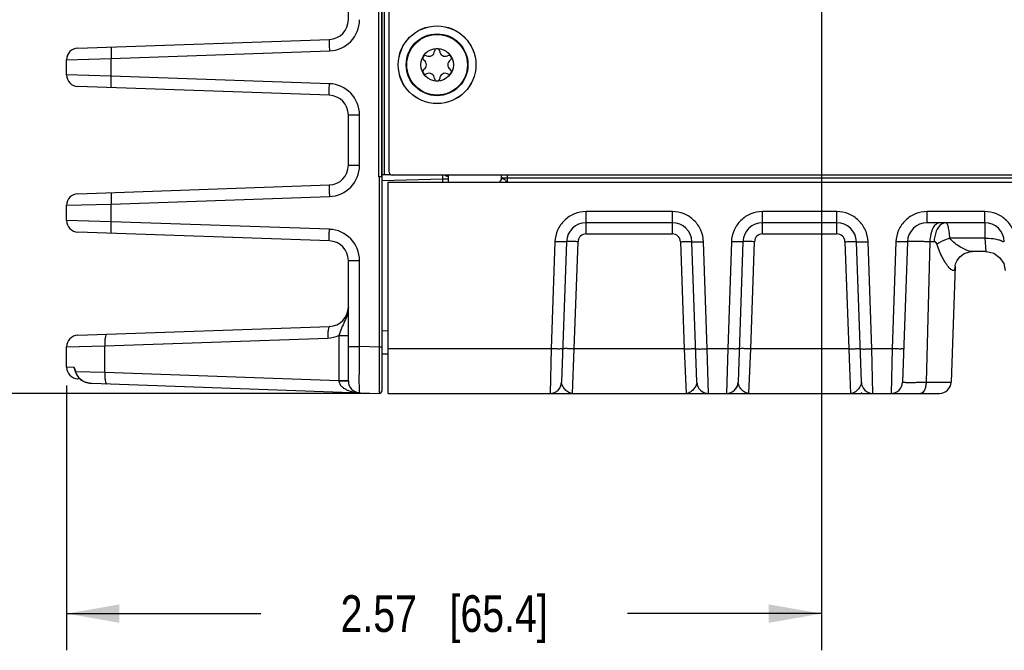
# Model space of a CAD drawing. Header units: inches. Extents: x 0 to 34, y 0 to 22.
# Tile 72 of 137: x 11.4 to 14.8, y 7.6 to 9.7. Entities that reach past the tile are written whole.
import ezdxf

# ---------------------------------------------------------------- set-up
doc = ezdxf.new("R2010")
doc.units = ezdxf.units.IN
doc.header["$LTSCALE"] = 1.87
doc.header["$MEASUREMENT"] = 0
doc.layers.get('0').update_dxf_attribs({"linetype": 'CONTINUOUS'})
doc.layers.add('COSMETIC', color=7, linetype='CONTINUOUS')
doc.layers.add('DIMENSIONS', color=7, linetype='CONTINUOUS')
doc.styles.get("Standard").update_dxf_attribs({"font": 'txt', "width": 0.8})
doc.dimstyles.new('DIMSTYLE_1', dxfattribs={"dimtxt": 0.125, "dimasz": 0.18, "dimexe": 0.125, "dimexo": 0.0625, "dimgap": 0.0625, "dimtad": 0, "dimtih": 1, "dimtoh": 1, "dimzin": 4, "dimdsep": 46, "dimtxsty": 'STANDARD', "dimblk": '_FILLED', "dimblk1": '_FILLED', "dimblk2": '_FILLED', "dimcen": 0.09, "dimadec": 0, "dimazin": 0, "dimtp": 0.001, "dimtm": 0.001, "dimtfac": 1, "dimtofl": 0, "dimtmove": 0, "dimatfit": 3, "dimldrblk": '_FILLED', "dimfxl": 1, "dimtolj": 1, "dimtzin": 4, "dimarcsym": 0})
doc.dimstyles.new('DIMSTYLE_2', dxfattribs={"dimtxt": 0.125, "dimasz": 0.18, "dimexe": 0.125, "dimexo": 0.0625, "dimgap": 0.0625, "dimtad": 0, "dimtih": 1, "dimtoh": 1, "dimzin": 4, "dimdsep": 46, "dimtxsty": 'STANDARD', "dimblk": '_FILLED', "dimblk1": '_FILLED', "dimblk2": '_FILLED', "dimcen": 0.09, "dimadec": 0, "dimazin": 0, "dimtp": 0.01, "dimtm": 0.01, "dimtfac": 1, "dimtofl": 0, "dimtmove": 0, "dimatfit": 3, "dimldrblk": '_FILLED', "dimfxl": 1, "dimtolj": 1, "dimtzin": 4, "dimarcsym": 0})

# ---------------------------------------------------------------- blocks, each defined once
blk = doc.blocks.new('_FILLED')
at = {"color": 0, "linetype": 'BYBLOCK'}
blk.add_solid([(0, 0), (-1, 0.174), (-1, -0.174)], dxfattribs=at)
blk = doc.blocks.new('*D6')
at = {"layer": 'DIMENSIONS', "color": 2, "linetype": 'CONTINUOUS'}
for p, q in [((14.1662, 10.006), (14.1662, 7.5811)), ((11.5917, 8.483), (11.5917, 7.5811)), ((11.5917, 7.7061), (12.254, 7.7061)), ((14.1662, 7.7061), (13.504, 7.7061))]:
    blk.add_line(p, q, dxfattribs=at)
at = {"layer": 'DIMENSIONS', "color": 2, "linetype": 'CONTINUOUS', "xscale": 0.18, "yscale": 0.18, "zscale": 0.18, "rotation": 180}
blk.add_blockref('_FILLED', (11.5917, 7.7061), dxfattribs=at)
at = {"layer": 'DIMENSIONS', "color": 2, "linetype": 'CONTINUOUS', "xscale": 0.18, "yscale": 0.18, "zscale": 0.18}
blk.add_blockref('_FILLED', (14.1662, 7.7061), dxfattribs=at)
at = {"layer": 'DIMENSIONS', "color": 2, "linetype": 'CONTINUOUS', "insert": (12.879, 7.7686), "char_height": 0.125, "width": 1.125, "attachment_point": 2, "line_spacing_factor": 0.9}
blk.add_mtext('2.57{\\Ftxt.shx;\\W1.000000;\\H0.125000; }[65.4]', dxfattribs=at)
blk = doc.blocks.new('*D7')
at = {"layer": 'DIMENSIONS', "color": 2, "linetype": 'CONTINUOUS'}
for p, q in [((14.1662, 10.006), (14.1662, 7.5811)), ((14.8274, 10.006), (14.8274, 7.5811)), ((14.1662, 7.7061), (13.8062, 7.7061)), ((14.8274, 7.7061), (15.3852, 7.7061))]:
    blk.add_line(p, q, dxfattribs=at)
at = {"layer": 'DIMENSIONS', "color": 2, "linetype": 'CONTINUOUS', "xscale": 0.18, "yscale": 0.18, "zscale": 0.18}
blk.add_blockref('_FILLED', (14.1662, 7.7061), dxfattribs=at)
at = {"layer": 'DIMENSIONS', "color": 2, "linetype": 'CONTINUOUS', "xscale": 0.18, "yscale": 0.18, "zscale": 0.18, "rotation": 180}
blk.add_blockref('_FILLED', (14.8274, 7.7061), dxfattribs=at)
at = {"layer": 'DIMENSIONS', "color": 2, "linetype": 'CONTINUOUS', "insert": (15.4477, 7.7686), "char_height": 0.125, "width": 1.025, "attachment_point": 1, "line_spacing_factor": 0.9}
blk.add_mtext('.66{\\Ftxt.shx;\\W1.000000;\\H0.125000; }[16.8]', dxfattribs=at)
blk = doc.blocks.new('*D8')
at = {"layer": 'DIMENSIONS', "color": 6, "linetype": 'CONTINUOUS'}
for p, q in [((14.4342, 9.9831), (10.6547, 9.9831)), ((10.7797, 9.9831), (10.7797, 9.3446)), ((10.7797, 8.4562), (10.7797, 9.0946)), ((12.6252, 8.4562), (10.6547, 8.4562))]:
    blk.add_line(p, q, dxfattribs=at)
at = {"layer": 'DIMENSIONS', "color": 6, "linetype": 'CONTINUOUS', "xscale": 0.18, "yscale": 0.18, "zscale": 0.18}
for p, rotation in [((10.7797, 9.9831), 90), ((10.7797, 8.4562), 270)]:
    blk.add_blockref('_FILLED', p, dxfattribs=dict(at, rotation=rotation))
at = {"layer": 'DIMENSIONS', "color": 6, "linetype": 'CONTINUOUS', "insert": (10.7797, 9.2821), "char_height": 0.125, "width": 1.125, "attachment_point": 2, "line_spacing_factor": 0.9}
blk.add_mtext('1.53{\\Ftxt.shx;\\W1.000000;\\H0.125000; }[38.8]', dxfattribs=at)
blk = doc.blocks.new('*D21')
at = {"layer": 'DIMENSIONS', "color": 2, "linetype": 'CONTINUOUS'}
for p, q in [((14.4342, 9.9831), (10.6547, 9.9831)), ((10.7797, 9.9831), (10.7797, 9.3446)), ((10.7797, 8.4562), (10.7797, 9.0946)), ((12.6252, 8.4562), (10.6547, 8.4562))]:
    blk.add_line(p, q, dxfattribs=at)
at = {"layer": 'DIMENSIONS', "color": 2, "linetype": 'CONTINUOUS', "xscale": 0.18, "yscale": 0.18, "zscale": 0.18}
for p, rotation in [((10.7797, 9.9831), 90), ((10.7797, 8.4562), 270)]:
    blk.add_blockref('_FILLED', p, dxfattribs=dict(at, rotation=rotation))
at = {"layer": 'DIMENSIONS', "color": 2, "linetype": 'CONTINUOUS', "insert": (10.7797, 9.2821), "char_height": 0.125, "width": 1.125, "attachment_point": 2, "line_spacing_factor": 0.9}
blk.add_mtext('1.53{\\Ftxt.shx;\\W1.000000;\\H0.125000; }[38.8]', dxfattribs=at)
blk = doc.blocks.new('*D22')
at = {"layer": 'DIMENSIONS', "color": 2, "linetype": 'CONTINUOUS'}
for p, q in [((12.4108, 12.7546), (9.1547, 12.7546)), ((9.2797, 12.7546), (9.2797, 10.7304)), ((9.2797, 8.4562), (9.2797, 10.4804)), ((12.6252, 8.4562), (9.1547, 8.4562))]:
    blk.add_line(p, q, dxfattribs=at)
at = {"layer": 'DIMENSIONS', "color": 2, "linetype": 'CONTINUOUS', "xscale": 0.18, "yscale": 0.18, "zscale": 0.18}
for p, rotation in [((9.2797, 12.7546), 90), ((9.2797, 8.4562), 270)]:
    blk.add_blockref('_FILLED', p, dxfattribs=dict(at, rotation=rotation))
at = {"layer": 'DIMENSIONS', "color": 2, "linetype": 'CONTINUOUS', "insert": (9.2797, 10.6679), "char_height": 0.125, "width": 1.225, "attachment_point": 2, "line_spacing_factor": 0.9}
blk.add_mtext('4.30{\\Ftxt.shx;\\W1.000000;\\H0.125000; }[109.2]', dxfattribs=at)

msp = doc.modelspace()

# ---------------------------------------------------------------- linework, layer by layer
at = {"color": 7, "linetype": 'CONTINUOUS'}
for p, q in [((12.692, 9.2098), (12.692, 12.6628)), ((12.6547, 12.2797), (12.6547, 9.1942)), ((12.6649, 12.2789), (12.6649, 9.195)), ((12.6666, 11.8164), (12.6666, 9.2007)), ((12.6744, 11.8164), (12.6744, 9.2015)), ((12.5524, 9.7294), (12.5524, 10.3973)), ((11.6297, 9.6325), (12.4878, 9.6625)), ((11.7437, 9.5972), (12.4878, 9.6232)), ((11.5917, 9.5932), (11.7437, 9.5972)), ((11.5917, 9.5413), (11.5917, 9.5932)), ((11.7437, 9.5373), (11.7437, 9.5972)), ((11.7437, 9.5373), (11.5917, 9.5413)), ((12.4878, 9.5113), (11.7437, 9.5373)), ((12.4878, 9.472), (11.6297, 9.5019)), ((12.5524, 9.2333), (12.5524, 9.4051)), ((12.5524, 9.4051), (12.5904, 9.4051)), ((12.5904, 9.2333), (12.5904, 9.4051)), ((12.5524, 9.2333), (12.5904, 9.2333)), ((12.6664, 9.1996), (12.6665, 9.2004)), ((12.6666, 9.2007), (12.6665, 9.2004)), ((12.6667, 9.2008), (12.6666, 9.2007)), ((12.6744, 9.2015), (12.6958, 9.2021)), ((12.6573, 9.1942), (12.6547, 9.1942)), ((12.6626, 9.1945), (12.6568, 9.1942)), ((12.6573, 9.1942), (12.6573, 8.6139)), ((12.6651, 9.1958), (12.666, 9.1989)), ((12.666, 9.1989), (12.6675, 9.1989)), ((12.6675, 8.4663), (12.6675, 9.1989)), ((12.6675, 9.1817), (12.8747, 9.1871)), ((12.6877, 8.4562), (12.6877, 9.1754)), ((12.6877, 9.1754), (24.4656, 9.1754)), ((15.512, 9.1998), (12.702, 9.1998)), ((12.8747, 9.1871), (12.875, 9.1999)), ((12.8747, 9.1754), (12.8747, 9.1871)), ((12.8747, 9.1871), (12.8939, 9.1871)), ((12.8939, 9.1754), (12.8939, 9.1998)), ((13.0744, 9.1874), (13.0746, 9.1998)), ((13.0746, 9.19), (13.0744, 9.19)), ((13.0744, 9.1885), (13.0745, 9.1888)), ((13.0745, 9.1888), (13.0746, 9.1894)), ((13.0941, 9.19), (13.0935, 9.1754)), ((13.0943, 9.1998), (13.0941, 9.19)), ((15.1806, 9.19), (13.0941, 9.19)), ((11.6297, 9.1365), (12.4878, 9.1664)), ((11.5917, 9.0971), (11.7437, 9.1011)), ((11.7437, 9.1011), (12.4878, 9.1271)), ((11.7437, 9.0412), (11.7437, 9.1011)), ((11.5917, 9.0452), (11.5917, 9.0971)), ((13.3632, 8.9997), (13.3632, 9.0756)), ((13.6573, 9.0756), (13.3632, 9.0756)), ((13.6573, 8.9997), (13.6573, 9.0756)), ((13.9649, 8.9997), (13.9649, 9.0756)), ((14.2183, 9.0756), (13.9649, 9.0756)), ((14.2183, 8.9997), (14.2183, 9.0756)), ((14.526, 9.0377), (14.526, 9.0756)), ((14.7225, 9.0756), (14.526, 9.0756)), ((14.7225, 9.0377), (14.7225, 9.0756)), ((11.7437, 9.0412), (11.5917, 9.0452)), ((12.4878, 9.0153), (11.7437, 9.0412)), ((13.6573, 9.0377), (13.3632, 9.0377)), ((14.2183, 9.0377), (13.9649, 9.0377)), ((14.7225, 9.0377), (14.526, 9.0377)), ((14.7225, 9.0377), (14.7227, 8.9849)), ((12.4878, 8.9759), (11.6297, 9.0059)), ((13.3632, 8.9997), (13.6573, 8.9997)), ((13.9649, 8.9997), (14.2183, 8.9997)), ((13.2569, 8.9731), (13.2442, 8.6081)), ((13.2963, 8.9731), (13.2796, 8.4942)), ((13.3229, 8.6082), (13.3356, 8.9731)), ((13.6848, 8.9731), (13.6976, 8.6081)), ((13.7409, 8.4942), (13.7242, 8.9731)), ((13.7762, 8.6081), (13.7635, 8.9731)), ((13.8587, 8.9731), (13.846, 8.6081)), ((13.8981, 8.9731), (13.8813, 8.4942)), ((13.9247, 8.6082), (13.9374, 8.9731)), ((14.2458, 8.9731), (14.2586, 8.6081)), ((14.3019, 8.4942), (14.2852, 8.9731)), ((14.3373, 8.6081), (14.3245, 8.9731)), ((14.4197, 8.9731), (14.407, 8.6081)), ((14.4591, 8.9731), (14.4424, 8.4942)), ((14.5354, 8.9731), (14.5227, 8.4942)), ((14.5501, 8.9731), (14.5354, 8.9731)), ((14.7227, 8.9849), (14.6035, 8.9849)), ((14.7227, 8.9849), (14.7259, 8.9392)), ((14.7259, 8.9392), (14.6798, 8.9392)), ((12.5524, 8.4982), (12.5524, 8.909)), ((12.5524, 8.909), (12.5904, 8.909)), ((12.5904, 8.6162), (12.5904, 8.909)), ((14.6215, 8.89), (14.6077, 8.4942)), ((14.6215, 8.89), (14.6216, 8.8903)), ((14.6216, 8.8903), (14.6216, 8.8907)), ((11.6297, 8.6543), (12.4878, 8.6843)), ((12.6675, 8.6698), (12.6877, 8.6704)), ((11.7219, 8.6184), (12.4823, 8.645)), ((12.5198, 8.6532), (12.5198, 8.5005)), ((12.5198, 8.6532), (12.5524, 8.6532)), ((11.5917, 8.615), (11.7219, 8.6184)), ((11.5917, 8.5455), (11.5917, 8.615)), ((11.7219, 8.5283), (11.7219, 8.6184)), ((12.5524, 8.6162), (12.5904, 8.6162)), ((12.6573, 8.6139), (12.5904, 8.6162)), ((12.6573, 8.6139), (12.6572, 8.5158)), ((12.6675, 8.6139), (12.6573, 8.6139)), ((13.2442, 8.6081), (12.6877, 8.6081)), ((13.2442, 8.6081), (13.2402, 8.4562)), ((13.3162, 8.4562), (13.3229, 8.6082)), ((13.6976, 8.6081), (13.3229, 8.6082)), ((13.6976, 8.6081), (13.7042, 8.4562)), ((13.846, 8.6081), (13.7762, 8.6081)), ((13.7802, 8.4562), (13.7762, 8.6081)), ((13.846, 8.6081), (13.842, 8.4562)), ((13.918, 8.4562), (13.9247, 8.6082)), ((14.2586, 8.6081), (13.9247, 8.6082)), ((14.2586, 8.6081), (14.26, 8.5747)), ((14.407, 8.6081), (14.3373, 8.6081)), ((14.3412, 8.4562), (14.3373, 8.6081)), ((14.407, 8.6081), (14.403, 8.4562)), ((12.6675, 8.5911), (12.6877, 8.5916)), ((14.26, 8.5747), (14.2614, 8.5441)), ((11.6177, 8.5448), (11.5917, 8.5455)), ((11.62, 8.5374), (11.6177, 8.5448)), ((11.6202, 8.534), (11.621, 8.5317)), ((11.6202, 8.534), (11.6202, 8.534)), ((11.621, 8.5317), (11.6217, 8.5296)), ((11.6217, 8.5296), (11.6219, 8.5305)), ((11.6217, 8.5296), (11.6235, 8.525)), ((11.622, 8.5316), (11.6218, 8.5323)), ((11.6219, 8.5305), (11.6222, 8.5309)), ((11.6222, 8.5309), (11.622, 8.5316)), ((11.6222, 8.5309), (11.7219, 8.5283)), ((14.2614, 8.5441), (14.2652, 8.4562)), ((11.6235, 8.525), (11.6281, 8.5161)), ((11.6281, 8.5161), (11.6354, 8.5069)), ((11.6364, 8.5059), (11.6297, 8.5062)), ((11.6354, 8.5069), (11.6385, 8.504)), ((11.6365, 8.5059), (11.6385, 8.504)), ((11.6385, 8.504), (11.6389, 8.5043)), ((11.6385, 8.504), (11.6421, 8.5012)), ((11.6385, 8.504), (11.6421, 8.5012)), ((11.6421, 8.5012), (11.6548, 8.4947)), ((11.7219, 8.5283), (12.5198, 8.5005)), ((12.5198, 8.5005), (12.5524, 8.5005)), ((12.6572, 8.5158), (12.6572, 8.5104)), ((12.6572, 8.5104), (12.6573, 8.4565)), ((11.6548, 8.4947), (11.6698, 8.4913)), ((11.6698, 8.4913), (11.677, 8.4907)), ((11.677, 8.4907), (12.6573, 8.4565)), ((14.5227, 8.4942), (14.6077, 8.4942)), ((12.6877, 8.4562), (14.5683, 8.4562))]:
    msp.add_line(p, q, dxfattribs=at)
for points in [[(13.0744, 9.1885), (13.0742, 9.1866), (13.0721, 9.1814), (13.0677, 9.1772)], [(14.6231, 8.8979), (14.6281, 8.9095), (14.6379, 8.9221), (14.6523, 8.9325), (14.6701, 8.9384), (14.6798, 8.9392)], [(14.7259, 8.9392), (14.7291, 8.9392), (14.7531, 8.9335), (14.7734, 8.9195), (14.7872, 8.8991), (14.7928, 8.875)], [(14.6215, 8.8899), (14.6216, 8.8909), (14.6231, 8.8979)], [(14.6216, 8.8907), (14.6229, 8.8975), (14.623, 8.8976)]]:
    msp.add_lwpolyline(points, dxfattribs=at)
for radius in [0.1325, 0.1053, 0.1033, 0.0555]:
    msp.add_circle((12.855, 9.5758), radius, dxfattribs=at)
for centre, radius, start, end in [((12.4841, 9.7294), 0.1063, 272.0014, 359.9986), ((12.4854, 9.7294), 0.0669, 271.9993, 359.999), ((11.6311, 9.5932), 0.0394, 92, 180), ((12.8149, 9.5989), 0.00906, 61.6303, 238.3697), ((12.8278, 9.6228), 0.0181, 241.6303, 358.3697), ((12.855, 9.622), 0.00906, 1.6303, 178.3697), ((12.8821, 9.6228), 0.0181, 181.6303, 298.3697), ((12.895, 9.5989), 0.00906, 301.6303, 118.3697), ((12.8007, 9.5758), 0.0181, 301.6303, 58.3697), ((12.9093, 9.5758), 0.0181, 121.6303, 238.3697), ((11.6311, 9.5413), 0.0394, 179.9999, 267.9982), ((12.8149, 9.5527), 0.00906, 121.6303, 298.3697), ((12.8278, 9.5287), 0.0181, 1.6303, 118.3697), ((12.8821, 9.5287), 0.0181, 61.6303, 178.3697), ((12.895, 9.5527), 0.00906, 241.6303, 58.3697), ((12.4841, 9.4051), 0.1063, 0.0014, 87.9986), ((12.855, 9.5295), 0.00906, 181.6303, 358.3697), ((12.4854, 9.4051), 0.0669, 0.001, 88.0007), ((12.4841, 9.2333), 0.1063, 272.0014, 359.9986), ((12.4854, 9.2333), 0.0669, 271.9993, 359.999), ((12.702, 9.2098), 0.01, 180, 270), ((12.6972, 9.1971), 0.0309, 175.4102, 176.4727), ((11.6311, 9.0971), 0.0394, 92.0018, 180.0001), ((11.6311, 9.0452), 0.0394, 180, 268), ((13.3632, 8.9707), 0.0669, 89.9966, 177.9969), ((13.6573, 8.9707), 0.0669, 1.9968, 89.997), ((13.9649, 8.9707), 0.0669, 89.9966, 177.9969), ((14.2183, 8.9707), 0.0669, 2.0043, 90.0034), ((14.526, 8.9707), 0.0669, 90.0042, 177.9905), ((14.7225, 8.9707), 0.0669, 2.0107, 89.997), ((12.4841, 8.909), 0.1063, 0.0014, 87.9986), ((13.3632, 8.9721), 0.0276, 90.0137, 177.9863), ((13.6573, 8.9721), 0.0276, 2.0137, 89.9863), ((13.9649, 8.9721), 0.0276, 90.0137, 177.9863), ((14.2183, 8.9721), 0.0276, 2.0137, 89.9863), ((14.5992, 8.9905), 0.0603, 149.5338, 151.955), ((12.4854, 8.909), 0.0669, 0.001, 88.0007), ((12.4854, 8.7512), 0.0669, 271.9967, 360), ((11.6311, 8.615), 0.0394, 92, 180), ((11.6311, 8.5455), 0.0394, 180, 268), ((11.7979, 8.5974), 0.1878, 198.6594, 199.481), ((11.6533, 8.5457), 0.0358, 203.3312, 209.3435), ((11.982, 8.6626), 0.3831, 199.4875, 199.8912), ((11.7275, 8.5652), 0.1107, 198.012, 198.5536), ((11.6779, 8.5469), 0.0578, 208.8667, 214.5001), ((11.6766, 8.546), 0.0562, 214.5035, 221.0004), ((11.6753, 8.5448), 0.0545, 220.9997, 228.0464), ((12.2896, 8.4927), 0.2303, 1.6508, 1.9339), ((12.5917, 8.4982), 0.0394, 180, 268), ((11.6791, 8.5669), 0.0761, 262.2467, 263.5135), ((11.6798, 8.573), 0.0823, 263.5584, 268.0464), ((12.6577, 8.4664), 0.00984, 268.0003, 359.99), ((13.2402, 8.4955), 0.0394, 270, 358), ((13.2402, 8.4955), 0.0394, 323.7052, 331.6668), ((13.7802, 8.4955), 0.0394, 182.0091, 270.0003), ((13.7802, 8.4955), 0.0394, 181.9998, 270.0001), ((13.842, 8.4955), 0.0394, 270, 358), ((13.842, 8.4955), 0.0394, 323.7052, 331.6668), ((14.3412, 8.4955), 0.0394, 182.0091, 270.0003), ((14.3412, 8.4955), 0.0394, 181.9998, 270.0001), ((14.403, 8.4955), 0.0394, 270, 358), ((14.403, 8.4955), 0.0394, 269.9915, 357.9997), ((14.5684, 8.4955), 0.0394, 270, 358), ((14.3055, 8.4601), 0.00394, 185, 241.6667)]:
    msp.add_arc(centre, radius, start, end, dxfattribs=at)
for points, knots in [([(12.4878, 9.6625), (12.4877, 9.6625), (12.4876, 9.6621), (12.4875, 9.6617), (12.4874, 9.6607), (12.4873, 9.6587), (12.4872, 9.6554), (12.4872, 9.6506), (12.4872, 9.6447), (12.4874, 9.6355), (12.4876, 9.6282), (12.4878, 9.6232)], [0, 0, 0, 0, 0.005911, 0.020689, 0.044676, 0.077779, 0.170232, 0.29432, 0.445489, 0.618082, 1, 1, 1, 1]), ([(11.7437, 9.6365), (11.7437, 9.6365), (11.7436, 9.6362), (11.7435, 9.6357), (11.7434, 9.6347), (11.7433, 9.6327), (11.7432, 9.6295), (11.7432, 9.6246), (11.7432, 9.6187), (11.7433, 9.6095), (11.7436, 9.6022), (11.7437, 9.5972)], [0, 0, 0, 0, 0.005911, 0.020689, 0.044676, 0.077779, 0.170232, 0.29432, 0.445489, 0.618082, 1, 1, 1, 1]), ([(11.7437, 9.498), (11.7437, 9.498), (11.7436, 9.4983), (11.7435, 9.4988), (11.7434, 9.4998), (11.7433, 9.5017), (11.7432, 9.505), (11.7432, 9.5099), (11.7432, 9.5157), (11.7433, 9.525), (11.7436, 9.5323), (11.7437, 9.5373)], [0, 0, 0, 0, 0.005911, 0.020689, 0.044676, 0.077779, 0.170232, 0.29432, 0.445489, 0.618082, 1, 1, 1, 1]), ([(12.4878, 9.472), (12.4877, 9.472), (12.4876, 9.4723), (12.4875, 9.4728), (12.4874, 9.4738), (12.4873, 9.4757), (12.4872, 9.479), (12.4872, 9.4839), (12.4872, 9.4898), (12.4874, 9.499), (12.4876, 9.5063), (12.4878, 9.5113)], [0, 0, 0, 0, 0.005911, 0.020689, 0.044676, 0.077779, 0.170232, 0.29432, 0.445489, 0.618082, 1, 1, 1, 1]), ([(12.6744, 9.2015), (12.6728, 9.2015), (12.6705, 9.2014), (12.6679, 9.2011), (12.667, 9.2009), (12.6667, 9.2008)], [0, 0, 0, 0, 0.645101, 0.872493, 1, 1, 1, 1]), ([(12.6675, 9.195), (12.6675, 9.1949), (12.6672, 9.1948), (12.6666, 9.1947), (12.6656, 9.1945), (12.6636, 9.1943), (12.6606, 9.1942), (12.6581, 9.1942), (12.6568, 9.1942)], [0, 0, 0, 0, 0.025437, 0.085036, 0.179424, 0.305012, 0.628289, 1, 1, 1, 1]), ([(12.8828, 9.1997), (12.8842, 9.1982), (12.8869, 9.196), (12.8911, 9.1972), (12.8922, 9.1988), (12.8927, 9.1997)], [0, 0, 0, 0, 0.515119, 0.748915, 1, 1, 1, 1]), ([(13.0941, 9.19), (13.0898, 9.19), (13.0833, 9.19), (13.0768, 9.1902), (13.0746, 9.19)], [0, 0, 0, 0, 0.664697, 1, 1, 1, 1]), ([(13.0746, 9.1894), (13.0751, 9.1893), (13.076, 9.1886), (13.0782, 9.1881), (13.081, 9.1877), (13.0831, 9.1869), (13.0842, 9.1864)], [0, 0, 0, 0, 0.129076, 0.346488, 0.642123, 1, 1, 1, 1]), ([(13.0881, 9.1832), (13.0894, 9.1815), (13.0908, 9.1791), (13.0925, 9.1754), (13.0935, 9.1754)], [0, 0, 0, 0, 0.673032, 1, 1, 1, 1]), ([(11.7437, 9.1405), (11.7437, 9.1405), (11.7436, 9.1401), (11.7435, 9.1396), (11.7434, 9.1386), (11.7433, 9.1367), (11.7432, 9.1334), (11.7432, 9.1286), (11.7432, 9.1227), (11.7433, 9.1134), (11.7436, 9.1061), (11.7437, 9.1011)], [0, 0, 0, 0, 0.005911, 0.020689, 0.044676, 0.077779, 0.170232, 0.29432, 0.445489, 0.618082, 1, 1, 1, 1]), ([(12.4878, 9.1664), (12.4877, 9.1664), (12.4876, 9.1661), (12.4875, 9.1656), (12.4874, 9.1646), (12.4873, 9.1627), (12.4872, 9.1594), (12.4872, 9.1545), (12.4872, 9.1487), (12.4874, 9.1394), (12.4876, 9.1321), (12.4878, 9.1271)], [0, 0, 0, 0, 0.005911, 0.020689, 0.044676, 0.077779, 0.170232, 0.29432, 0.445489, 0.618082, 1, 1, 1, 1]), ([(13.3632, 9.0756), (13.3496, 9.0757), (13.3223, 9.0704), (13.2875, 9.0477), (13.2636, 9.0137), (13.2574, 8.9866), (13.2569, 8.9731)], [0, 0, 0, 0, 0.250098, 0.500094, 0.750034, 1, 1, 1, 1]), ([(13.7635, 8.9731), (13.763, 8.9866), (13.7568, 9.0137), (13.7329, 9.0477), (13.6981, 9.0704), (13.6708, 9.0757), (13.6573, 9.0756)], [0, 0, 0, 0, 0.249963, 0.499904, 0.7499, 1, 1, 1, 1]), ([(13.9649, 9.0756), (13.9514, 9.0757), (13.9241, 9.0704), (13.8893, 9.0477), (13.8654, 9.0137), (13.8592, 8.9866), (13.8587, 8.9731)], [0, 0, 0, 0, 0.250098, 0.500094, 0.750034, 1, 1, 1, 1]), ([(14.3245, 8.9731), (14.3241, 8.9866), (14.3178, 9.0137), (14.294, 9.0477), (14.2592, 9.0704), (14.2318, 9.0757), (14.2183, 9.0756)], [0, 0, 0, 0, 0.249964, 0.499905, 0.7499, 1, 1, 1, 1]), ([(14.526, 9.0756), (14.5124, 9.0757), (14.4851, 9.0704), (14.4503, 9.0477), (14.4264, 9.0137), (14.4202, 8.9866), (14.4197, 8.9731)], [0, 0, 0, 0, 0.250098, 0.500095, 0.750035, 1, 1, 1, 1]), ([(14.8287, 8.9731), (14.8282, 8.9866), (14.822, 9.0137), (14.7981, 9.0477), (14.7633, 9.0704), (14.736, 9.0757), (14.7225, 9.0756)], [0, 0, 0, 0, 0.249963, 0.499904, 0.7499, 1, 1, 1, 1]), ([(11.7437, 9.0019), (11.7437, 9.0019), (11.7436, 9.0023), (11.7435, 9.0027), (11.7434, 9.0037), (11.7433, 9.0057), (11.7432, 9.009), (11.7432, 9.0138), (11.7432, 9.0197), (11.7433, 9.0289), (11.7436, 9.0362), (11.7437, 9.0412)], [0, 0, 0, 0, 0.005911, 0.020689, 0.044676, 0.077779, 0.170232, 0.29432, 0.445489, 0.618082, 1, 1, 1, 1]), ([(14.5699, 9.0377), (14.5656, 9.0377), (14.5559, 9.0337), (14.5499, 9.0257), (14.5472, 9.0211)], [0, 0, 0, 0, 0.442223, 1, 1, 1, 1]), ([(14.575, 9.0328), (14.5668, 9.0273), (14.5541, 9.0074), (14.5504, 8.9853), (14.5501, 8.9731)], [0, 0, 0, 0, 0.445569, 1, 1, 1, 1]), ([(14.5899, 9.0377), (14.5886, 9.0377), (14.5834, 9.0372), (14.5783, 9.035), (14.575, 9.0328)], [0, 0, 0, 0, 0.240978, 1, 1, 1, 1]), ([(14.6035, 8.9849), (14.6031, 8.9921), (14.602, 9.005), (14.5997, 9.0198), (14.5969, 9.0291), (14.5948, 9.0342), (14.5919, 9.0377), (14.5899, 9.0377)], [0, 0, 0, 0, 0.384313, 0.689825, 0.805371, 0.894219, 1, 1, 1, 1]), ([(12.4878, 8.9759), (12.4877, 8.9759), (12.4876, 8.9763), (12.4875, 8.9768), (12.4874, 8.9777), (12.4873, 8.9797), (12.4872, 8.983), (12.4872, 8.9878), (12.4872, 8.9937), (12.4874, 9.003), (12.4876, 9.0102), (12.4878, 9.0153)], [0, 0, 0, 0, 0.005911, 0.020689, 0.044676, 0.077779, 0.170232, 0.29432, 0.445489, 0.618082, 1, 1, 1, 1]), ([(14.5459, 9.0189), (14.5443, 9.0157), (14.538, 9.0012), (14.5357, 8.9853), (14.5354, 8.9731)], [0, 0, 0, 0, 0.225485, 1, 1, 1, 1]), ([(13.2963, 8.9731), (13.2963, 8.9728), (13.2947, 8.9729), (13.293, 8.9725), (13.2891, 8.9725), (13.2844, 8.9725), (13.2785, 8.9725), (13.2692, 8.9727), (13.2619, 8.9729), (13.2569, 8.9731)], [0, 0, 0, 0, 0.020389, 0.077486, 0.169968, 0.294095, 0.445312, 0.617961, 1, 1, 1, 1]), ([(13.3356, 8.9731), (13.3306, 8.9732), (13.3233, 8.9734), (13.3141, 8.9736), (13.3081, 8.9737), (13.3034, 8.9736), (13.2996, 8.9736), (13.2978, 8.9732), (13.2963, 8.9733), (13.2963, 8.9731)], [0, 0, 0, 0, 0.382039, 0.554688, 0.705905, 0.830032, 0.922514, 0.979611, 1, 1, 1, 1]), ([(13.6848, 8.9731), (13.6898, 8.9732), (13.6971, 8.9734), (13.7064, 8.9736), (13.7123, 8.9737), (13.717, 8.9736), (13.7209, 8.9736), (13.7226, 8.9732), (13.7241, 8.9733), (13.7242, 8.9731)], [0, 0, 0, 0, 0.382039, 0.554688, 0.705905, 0.830032, 0.922514, 0.979611, 1, 1, 1, 1]), ([(13.7242, 8.9731), (13.7242, 8.9728), (13.7257, 8.9729), (13.7274, 8.9725), (13.7313, 8.9725), (13.736, 8.9725), (13.7419, 8.9725), (13.7512, 8.9727), (13.7585, 8.9729), (13.7635, 8.9731)], [0, 0, 0, 0, 0.020389, 0.077486, 0.169968, 0.294095, 0.445312, 0.617961, 1, 1, 1, 1]), ([(13.8981, 8.9731), (13.898, 8.9728), (13.8965, 8.9729), (13.8948, 8.9725), (13.8909, 8.9725), (13.8862, 8.9725), (13.8803, 8.9725), (13.871, 8.9727), (13.8637, 8.9729), (13.8587, 8.9731)], [0, 0, 0, 0, 0.020389, 0.077486, 0.169968, 0.294095, 0.445312, 0.617961, 1, 1, 1, 1]), ([(13.9374, 8.9731), (13.9324, 8.9732), (13.9251, 8.9734), (13.9158, 8.9736), (13.9099, 8.9737), (13.9052, 8.9736), (13.9013, 8.9736), (13.8996, 8.9732), (13.8981, 8.9733), (13.8981, 8.9731)], [0, 0, 0, 0, 0.382039, 0.554688, 0.705905, 0.830032, 0.922514, 0.979611, 1, 1, 1, 1]), ([(14.2458, 8.9731), (14.2508, 8.9732), (14.2581, 8.9734), (14.2674, 8.9736), (14.2733, 8.9737), (14.278, 8.9736), (14.2819, 8.9736), (14.2836, 8.9732), (14.2852, 8.9733), (14.2852, 8.9731)], [0, 0, 0, 0, 0.382039, 0.554688, 0.705905, 0.830032, 0.922514, 0.979611, 1, 1, 1, 1]), ([(14.2852, 8.9731), (14.2852, 8.9728), (14.2867, 8.9729), (14.2885, 8.9725), (14.2923, 8.9725), (14.297, 8.9725), (14.303, 8.9725), (14.3122, 8.9727), (14.3195, 8.9729), (14.3245, 8.9731)], [0, 0, 0, 0, 0.020389, 0.077486, 0.169968, 0.294095, 0.445312, 0.617961, 1, 1, 1, 1]), ([(14.4591, 8.9731), (14.4591, 8.9728), (14.4575, 8.9729), (14.4558, 8.9725), (14.4519, 8.9725), (14.4472, 8.9725), (14.4413, 8.9725), (14.432, 8.9727), (14.4247, 8.9729), (14.4197, 8.9731)], [0, 0, 0, 0, 0.020389, 0.077486, 0.169968, 0.294095, 0.445312, 0.617961, 1, 1, 1, 1]), ([(14.5354, 8.9731), (14.5299, 8.9731), (14.5193, 8.9732), (14.5044, 8.9733), (14.4913, 8.9734), (14.4802, 8.9734), (14.4715, 8.9734), (14.4656, 8.9734), (14.4623, 8.9733), (14.4605, 8.9733), (14.4598, 8.9731), (14.4591, 8.9732), (14.4591, 8.9731)], [0, 0, 0, 0, 0.217792, 0.414834, 0.587283, 0.732396, 0.847834, 0.931771, 0.96142, 0.982704, 0.995563, 1, 1, 1, 1]), ([(14.56, 8.9651), (14.5594, 8.9674), (14.5569, 8.9717), (14.5522, 8.9731), (14.5501, 8.9731)], [0, 0, 0, 0, 0.52671, 1, 1, 1, 1]), ([(14.6035, 8.9849), (14.5995, 8.9836), (14.5844, 8.9784), (14.5699, 8.9715), (14.56, 8.9651)], [0, 0, 0, 0, 0.263549, 1, 1, 1, 1]), ([(14.6748, 8.9398), (14.6691, 8.9408), (14.6571, 8.9454), (14.6389, 8.9547), (14.6199, 8.9673), (14.6081, 8.9783), (14.6035, 8.9849)], [0, 0, 0, 0, 0.201787, 0.446806, 0.715686, 1, 1, 1, 1]), ([(14.7227, 8.9849), (14.727, 8.985), (14.7428, 8.985), (14.7587, 8.9832), (14.7698, 8.98)], [0, 0, 0, 0, 0.272898, 1, 1, 1, 1]), ([(14.7698, 8.98), (14.7717, 8.9794), (14.7778, 8.9774), (14.7839, 8.9743), (14.7869, 8.971)], [0, 0, 0, 0, 0.305184, 1, 1, 1, 1]), ([(14.6016, 8.8842), (14.5974, 8.8888), (14.5893, 8.8999), (14.5736, 8.926), (14.5642, 8.9488), (14.56, 8.9651)], [0, 0, 0, 0, 0.204191, 0.447744, 1, 1, 1, 1]), ([(14.6215, 8.8899), (14.6215, 8.8879), (14.6212, 8.8844), (14.6203, 8.8798), (14.6189, 8.8763), (14.6151, 8.8737), (14.6079, 8.8774), (14.6041, 8.8814), (14.6016, 8.8842)], [0, 0, 0, 0, 0.17137, 0.307418, 0.408683, 0.486782, 0.678474, 1, 1, 1, 1]), ([(12.5524, 8.7512), (12.5524, 8.7427), (12.5497, 8.7256), (12.54, 8.7017), (12.5285, 8.6783), (12.5224, 8.6618), (12.5198, 8.6532)], [0, 0, 0, 0, 0.245883, 0.492882, 0.742413, 1, 1, 1, 1]), ([(12.4878, 8.6843), (12.4873, 8.6843), (12.4861, 8.6833), (12.4845, 8.6794), (12.483, 8.6714), (12.4821, 8.6592), (12.4822, 8.65), (12.4823, 8.645)], [0, 0, 0, 0, 0.037517, 0.10062, 0.316173, 0.630711, 1, 1, 1, 1]), ([(11.7273, 8.6577), (11.7268, 8.6577), (11.7257, 8.6567), (11.724, 8.6528), (11.7226, 8.6448), (11.7217, 8.6327), (11.7217, 8.6234), (11.7219, 8.6184)], [0, 0, 0, 0, 0.037517, 0.10062, 0.316173, 0.630711, 1, 1, 1, 1]), ([(12.5904, 8.4589), (12.5903, 8.4589), (12.5903, 8.4592), (12.5902, 8.4597), (12.5902, 8.4607), (12.5901, 8.462), (12.5901, 8.4637), (12.59, 8.4667), (12.5899, 8.4713), (12.5899, 8.4779), (12.5898, 8.4858), (12.5898, 8.495), (12.5898, 8.5095), (12.5898, 8.5299), (12.5899, 8.5568), (12.5901, 8.5859), (12.5903, 8.606), (12.5904, 8.6162)], [0, 0, 0, 0, 0.001294, 0.004941, 0.010966, 0.019365, 0.030126, 0.043226, 0.07629, 0.118246, 0.168694, 0.227138, 0.293033, 0.444547, 0.617383, 0.804966, 1, 1, 1, 1]), ([(13.2835, 8.6081), (13.2835, 8.6079), (13.282, 8.608), (13.2802, 8.6076), (13.2764, 8.6076), (13.2717, 8.6075), (13.2657, 8.6076), (13.2565, 8.6078), (13.2492, 8.608), (13.2442, 8.6081)], [0, 0, 0, 0, 0.020389, 0.077485, 0.169968, 0.294094, 0.445312, 0.61796, 1, 1, 1, 1]), ([(13.3229, 8.6081), (13.3179, 8.6083), (13.3106, 8.6085), (13.3013, 8.6087), (13.2954, 8.6087), (13.2907, 8.6087), (13.2868, 8.6087), (13.2851, 8.6083), (13.2835, 8.6084), (13.2835, 8.6081)], [0, 0, 0, 0, 0.382039, 0.554688, 0.705905, 0.830032, 0.922514, 0.979611, 1, 1, 1, 1]), ([(13.6976, 8.6081), (13.7026, 8.6083), (13.7099, 8.6085), (13.7191, 8.6087), (13.725, 8.6087), (13.7298, 8.6087), (13.7336, 8.6087), (13.7354, 8.6083), (13.7369, 8.6084), (13.7369, 8.6081)], [0, 0, 0, 0, 0.382039, 0.554688, 0.705905, 0.830032, 0.922514, 0.979611, 1, 1, 1, 1]), ([(13.7369, 8.6081), (13.7369, 8.6079), (13.7384, 8.608), (13.7402, 8.6076), (13.744, 8.6076), (13.7488, 8.6075), (13.7547, 8.6076), (13.7639, 8.6078), (13.7712, 8.608), (13.7762, 8.6081)], [0, 0, 0, 0, 0.020389, 0.077486, 0.169968, 0.294095, 0.445312, 0.617961, 1, 1, 1, 1]), ([(13.8853, 8.6081), (13.8853, 8.6079), (13.8838, 8.608), (13.882, 8.6076), (13.8782, 8.6076), (13.8734, 8.6075), (13.8675, 8.6076), (13.8583, 8.6078), (13.851, 8.608), (13.846, 8.6081)], [0, 0, 0, 0, 0.020389, 0.077485, 0.169968, 0.294094, 0.445312, 0.61796, 1, 1, 1, 1]), ([(13.9247, 8.6081), (13.9196, 8.6083), (13.9124, 8.6085), (13.9031, 8.6087), (13.8972, 8.6087), (13.8925, 8.6087), (13.8886, 8.6087), (13.8869, 8.6083), (13.8853, 8.6084), (13.8853, 8.6081)], [0, 0, 0, 0, 0.382039, 0.554688, 0.705905, 0.830032, 0.922514, 0.979611, 1, 1, 1, 1]), ([(14.2586, 8.6081), (14.2636, 8.6083), (14.2709, 8.6085), (14.2801, 8.6087), (14.2861, 8.6087), (14.2908, 8.6087), (14.2946, 8.6087), (14.2964, 8.6083), (14.2979, 8.6084), (14.2979, 8.6081)], [0, 0, 0, 0, 0.382039, 0.554688, 0.705905, 0.830032, 0.922514, 0.979611, 1, 1, 1, 1]), ([(14.2979, 8.6081), (14.2979, 8.6079), (14.2995, 8.608), (14.3012, 8.6076), (14.3051, 8.6076), (14.3098, 8.6075), (14.3157, 8.6076), (14.325, 8.6078), (14.3323, 8.608), (14.3373, 8.6081)], [0, 0, 0, 0, 0.020389, 0.077486, 0.169968, 0.294095, 0.445312, 0.617961, 1, 1, 1, 1]), ([(14.4463, 8.6081), (14.4463, 8.6079), (14.4448, 8.608), (14.443, 8.6076), (14.4392, 8.6076), (14.4345, 8.6075), (14.4285, 8.6076), (14.4193, 8.6078), (14.412, 8.608), (14.407, 8.6081)], [0, 0, 0, 0, 0.020389, 0.077485, 0.169968, 0.294094, 0.445312, 0.61796, 1, 1, 1, 1]), ([(11.6273, 8.519), (11.6268, 8.5199), (11.625, 8.5234), (11.6235, 8.5271), (11.6226, 8.53)], [0, 0, 0, 0, 0.254836, 1, 1, 1, 1]), ([(11.7219, 8.5283), (11.7217, 8.5233), (11.7217, 8.5141), (11.7226, 8.5019), (11.724, 8.4939), (11.7257, 8.49), (11.7268, 8.489), (11.7273, 8.489)], [0, 0, 0, 0, 0.369289, 0.683827, 0.89938, 0.962483, 1, 1, 1, 1]), ([(12.5199, 8.4993), (12.52, 8.4955), (12.5223, 8.488), (12.5296, 8.4793), (12.5385, 8.4727), (12.5514, 8.466), (12.5688, 8.4608), (12.5832, 8.4591), (12.5904, 8.4589)], [0, 0, 0, 0, 0.12963, 0.257025, 0.382613, 0.507093, 0.753973, 1, 1, 1, 1]), ([(12.5199, 8.4993), (12.524, 8.4993), (12.5315, 8.4992), (12.5404, 8.4991), (12.5461, 8.4988), (12.5491, 8.4987), (12.551, 8.4985), (12.552, 8.4984), (12.5523, 8.4983)], [0, 0, 0, 0, 0.381109, 0.696264, 0.817641, 0.910321, 0.971556, 1, 1, 1, 1]), ([(12.5523, 8.4983), (12.5523, 8.4983), (12.5524, 8.4982), (12.5524, 8.4982), (12.5524, 8.4982)], [0, 0, 0, 0, 0.608011, 1, 1, 1, 1]), ([(13.2916, 8.4694), (13.2884, 8.473), (13.2829, 8.4805), (13.2794, 8.4897), (13.2796, 8.4942)], [0, 0, 0, 0, 0.518298, 1, 1, 1, 1]), ([(13.3162, 8.4562), (13.3146, 8.4562), (13.3078, 8.4569), (13.3015, 8.4604), (13.2975, 8.4637)], [0, 0, 0, 0, 0.236001, 1, 1, 1, 1]), ([(13.7229, 8.4637), (13.7215, 8.4626), (13.716, 8.4586), (13.7091, 8.4562), (13.7042, 8.4562)], [0, 0, 0, 0, 0.272396, 1, 1, 1, 1]), ([(13.7409, 8.4942), (13.741, 8.4896), (13.7375, 8.4804), (13.732, 8.4729), (13.7287, 8.4693)], [0, 0, 0, 0, 0.481736, 1, 1, 1, 1]), ([(13.8934, 8.4694), (13.8901, 8.473), (13.8847, 8.4805), (13.8812, 8.4897), (13.8813, 8.4942)], [0, 0, 0, 0, 0.518298, 1, 1, 1, 1]), ([(13.918, 8.4562), (13.9164, 8.4562), (13.9096, 8.4569), (13.9033, 8.4604), (13.8993, 8.4637)], [0, 0, 0, 0, 0.236001, 1, 1, 1, 1]), ([(14.284, 8.4637), (14.2825, 8.4626), (14.277, 8.4586), (14.2702, 8.4562), (14.2652, 8.4562)], [0, 0, 0, 0, 0.272396, 1, 1, 1, 1]), ([(14.3019, 8.4942), (14.3021, 8.4896), (14.2985, 8.4804), (14.293, 8.4729), (14.2898, 8.4693)], [0, 0, 0, 0, 0.481736, 1, 1, 1, 1]), ([(14.4424, 8.4942), (14.4423, 8.494), (14.4431, 8.4942), (14.4438, 8.494), (14.4457, 8.494), (14.448, 8.494), (14.4511, 8.494), (14.4565, 8.4939), (14.4647, 8.4939), (14.4763, 8.4939), (14.4901, 8.494), (14.5058, 8.4941), (14.5169, 8.4941), (14.5227, 8.4942)], [0, 0, 0, 0, 0.004325, 0.017178, 0.038512, 0.068259, 0.106323, 0.152504, 0.268312, 0.413737, 0.586296, 0.783079, 1, 1, 1, 1]), ([(14.5227, 8.4942), (14.5226, 8.4892), (14.5215, 8.4799), (14.5174, 8.4659), (14.5092, 8.4562), (14.5034, 8.4562)], [0, 0, 0, 0, 0.326212, 0.61508, 1, 1, 1, 1])]:
    msp.add_open_spline(points, degree=3, knots=knots, dxfattribs=at)
for points in [[(13.0674, 9.177), (13.0696, 9.1782), (13.0715, 9.18), (13.0728, 9.1821)], [(13.0728, 9.1821), (13.0739, 9.1841), (13.0746, 9.1865), (13.0747, 9.1889)], [(13.0842, 9.1864), (13.0856, 9.1856), (13.087, 9.1844), (13.0881, 9.1832)], [(14.6798, 8.9392), (14.6781, 8.9392), (14.6764, 8.9395), (14.6748, 8.9398)], [(12.4823, 8.645), (12.4951, 8.6454), (12.508, 8.6483), (12.5198, 8.6532)], [(11.6177, 8.5448), (11.6181, 8.5412), (11.619, 8.5375), (11.6202, 8.534)], [(11.6177, 8.5448), (11.6177, 8.5403), (11.6187, 8.5357), (11.6205, 8.5315)], [(11.65, 8.4969), (11.646, 8.4989), (11.6422, 8.5013), (11.6389, 8.5043)], [(11.6689, 8.4914), (11.6624, 8.4923), (11.6559, 8.4941), (11.65, 8.4969)], [(13.2975, 8.4637), (13.2954, 8.4655), (13.2934, 8.4674), (13.2916, 8.4694)], [(13.7287, 8.4693), (13.7269, 8.4673), (13.725, 8.4654), (13.7229, 8.4637)], [(13.8993, 8.4637), (13.8972, 8.4655), (13.8952, 8.4674), (13.8934, 8.4694)], [(14.2898, 8.4693), (14.288, 8.4673), (14.286, 8.4654), (14.284, 8.4637)]]:
    msp.add_open_spline(points, degree=3, dxfattribs=at)
at = {"layer": 'COSMETIC', "color": 7, "linetype": 'CONTINUOUS'}
msp.add_circle((12.855, 9.5758), 0.1323, dxfattribs=at)

# ---------------------------------------------------------------- dimensions: what is measured, and where the dimension line sits
at = {"layer": 'DIMENSIONS', "color": 2, "linetype": 'CONTINUOUS'}
for base, p1, p2, angle, dimstyle, picture, middle in [((9.2797, 12.7546), (12.6877, 8.4562), (12.4733, 12.7546), 90, 'DIMSTYLE_1', '*D22', (9.2797, 10.6054)), ((11.5917, 7.7061), (14.1662, 10.0685), (11.5917, 8.5455), 180, 'DIMSTYLE_2', '*D6', (12.879, 7.7061)), ((10.7797, 9.9831), (12.6877, 8.4562), (14.4967, 9.9831), 90, 'DIMSTYLE_1', '*D21', (10.7797, 9.2196))]:
    dim = msp.add_linear_dim(base=base, p1=p1, p2=p2, angle=angle, dimstyle=dimstyle, dxfattribs=at)
    dim.commit()
    dim.dimension.update_dxf_attribs({"geometry": picture, "text_midpoint": middle, "dimtype": 160})
dim = msp.add_linear_dim(base=(14.8274, 7.7061), p1=(14.1662, 10.0685), p2=(14.8274, 10.0685), dimstyle='DIMSTYLE_2', dxfattribs=at)
dim.commit()
dim.dimension.update_dxf_attribs({"geometry": '*D7', "text_midpoint": (15.9602, 7.7061), "dimtype": 160})
at = {"layer": 'DIMENSIONS', "color": 6, "linetype": 'CONTINUOUS'}
dim = msp.add_linear_dim(base=(10.7797, 9.9831), p1=(12.6877, 8.4562), p2=(14.4967, 9.9831), angle=90, dimstyle='DIMSTYLE_2', dxfattribs=at)
dim.commit()
dim.dimension.update_dxf_attribs({"geometry": '*D8', "text_midpoint": (10.7797, 9.2196), "dimtype": 160})

doc.saveas('drawing.dxf')
